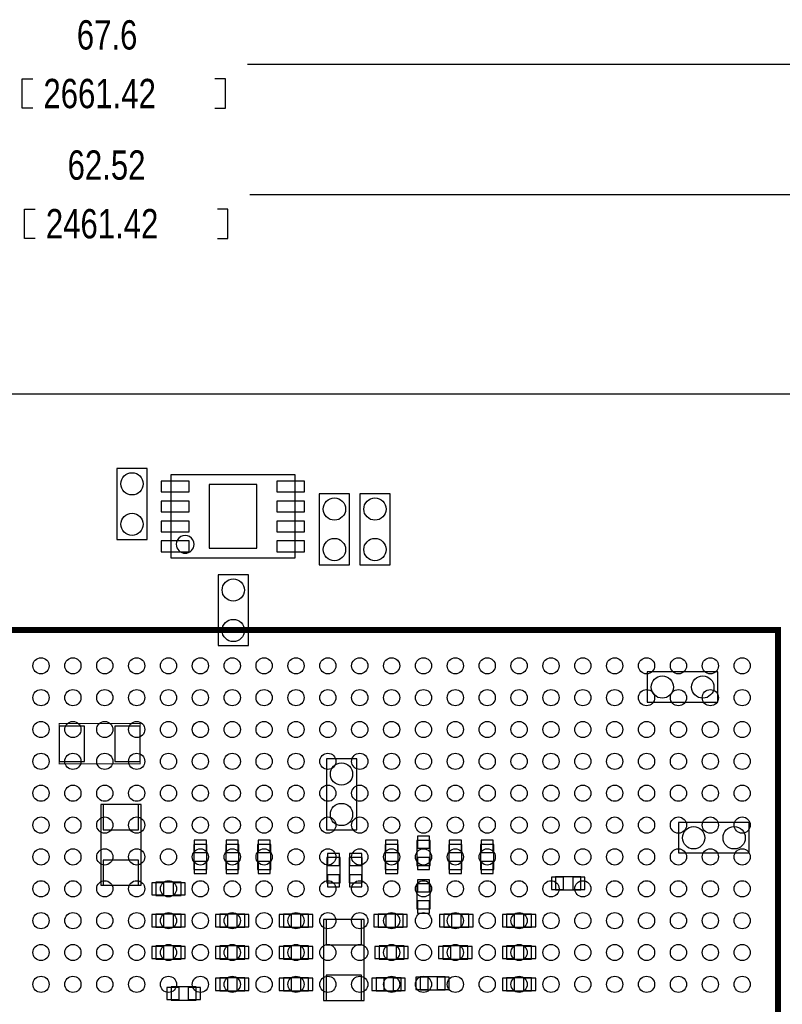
# Model space of a CAD drawing. Extents: x -1.3 to 85.5, y 9.9 to 53.8.
# Tile 5 of 6: x 35.3 to 54.4, y 27.7 to 52.4. Entities that reach past the tile are written whole.
import ezdxf

# ---------------------------------------------------------------- set-up
doc = ezdxf.new("R2010")
doc.units = 0
for name, color, linetype in [('BG_DIMENSION', 2, 'CONTINUOUS'), ('BG_OUTLINE', 80, 'CONTINUOUS'), ('PG_ASSEMBLY_BOTTOM', 221, 'CONTINUOUS'), ('PG_ASSEMBLY_TOP', 4, 'CONTINUOUS'), ('PIN_BOTTOM', 1, 'CONTINUOUS'), ('PIN_TOP', 160, 'CONTINUOUS')]:
    doc.layers.add(name, color=color, linetype=linetype)

msp = doc.modelspace()

# ---------------------------------------------------------------- linework, layer by layer
at = {"layer": 'BG_DIMENSION'}
for points in [[(40.99941, 51.27752), (75.21956, 51.27752)], [(35.60826, 50.17262), (35.34156, 50.17262), (35.34156, 50.90922), (35.60826, 50.90922)], [(40.18026, 50.17262), (40.44696, 50.17262), (40.44696, 50.90922), (40.18026, 50.90922)], [(41.06037, 48.00854), (72.67956, 48.00854)], [(35.66922, 46.90364), (35.40252, 46.90364), (35.40252, 47.64024), (35.66922, 47.64024)], [(40.24122, 46.90364), (40.50792, 46.90364), (40.50792, 47.64024), (40.24122, 47.64024)]]:
    msp.add_lwpolyline(points, dxfattribs=at)
at = {"layer": 'BG_OUTLINE'}
msp.add_lwpolyline([(75.21956, 32.004, 0.414214), (73.22058, 30.00502, 0.414214), (75.21956, 28.00604), (75.21956, 10.00506), (24.36876, 10.00506), (24.36876, 13.50518, 0.414214), (23.87092, 14.00556, 0.414214), (23.37054, 13.50518), (23.37054, 10.00506), (7.62, 10.00506), (7.62, 28.00604, 0.414214), (9.61898, 30.00502, 0.414214), (7.62, 32.004), (7.619492, 42.999152), (75.21956, 42.999152)], format="xyb", close=True, dxfattribs=at)
at = {"layer": 'PG_ASSEMBLY_BOTTOM'}
for points in [[(37.719, 41.12006), (37.719, 39.34206), (38.481, 39.34206), (38.481, 41.12006), (37.719, 41.12006)], [(39.082472, 38.869112), (39.082472, 40.969184), (42.182288, 40.969184), (42.182288, 38.869112), (39.082472, 38.869112)], [(43.561, 38.70706), (43.561, 40.48506), (42.799, 40.48506), (42.799, 38.70706), (43.561, 38.70706)], [(44.577, 38.70706), (44.577, 40.48506), (43.815, 40.48506), (43.815, 38.70706), (44.577, 38.70706)], [(40.259, 38.45306), (40.259, 36.67506), (41.021, 36.67506), (41.021, 38.45306), (40.259, 38.45306)], [(51.0286, 35.25266), (52.8066, 35.25266), (52.8066, 36.01466), (51.0286, 36.01466), (51.0286, 35.25266)], [(42.9768, 33.83026), (42.9768, 32.05226), (43.7388, 32.05226), (43.7388, 33.83026), (42.9768, 33.83026)], [(37.3126, 32.68726), (37.3126, 30.65526), (38.3286, 30.65526), (38.3286, 32.68726), (37.3126, 32.68726)], [(53.594, 32.23006), (51.816, 32.23006), (51.816, 31.46806), (53.594, 31.46806), (53.594, 32.23006)], [(39.980108, 31.053532), (39.980108, 31.683452), (39.649908, 31.683452), (39.649908, 31.053532), (39.980108, 31.053532)], [(40.780208, 31.053532), (40.780208, 31.683452), (40.450008, 31.683452), (40.450008, 31.053532), (40.780208, 31.053532)], [(41.580054, 31.053532), (41.580054, 31.683452), (41.249854, 31.683452), (41.249854, 31.053532), (41.580054, 31.053532)], [(44.7802, 31.053532), (44.7802, 31.683452), (44.45, 31.683452), (44.45, 31.053532), (44.7802, 31.053532)], [(45.580046, 31.155132), (45.580046, 31.785052), (45.249846, 31.785052), (45.249846, 31.155132), (45.580046, 31.155132)], [(46.380146, 31.053532), (46.380146, 31.683452), (46.049946, 31.683452), (46.049946, 31.053532), (46.380146, 31.053532)], [(47.180246, 31.053532), (47.180246, 31.683452), (46.850046, 31.683452), (46.850046, 31.053532), (47.180246, 31.053532)], [(43.3197, 30.7213), (43.3197, 31.35122), (42.9895, 31.35122), (42.9895, 30.7213), (43.3197, 30.7213)], [(43.8785, 30.7213), (43.8785, 31.35122), (43.5483, 31.35122), (43.5483, 30.7213), (43.8785, 30.7213)], [(39.329868, 30.733492), (38.699948, 30.733492), (38.699948, 30.403292), (39.329868, 30.403292), (39.329868, 30.733492)], [(45.2501, 30.69209), (45.2501, 30.06217), (45.5803, 30.06217), (45.5803, 30.69209), (45.2501, 30.69209)], [(48.73244, 30.54096), (49.36236, 30.54096), (49.36236, 30.87116), (48.73244, 30.87116), (48.73244, 30.54096)], [(39.329868, 29.933392), (38.699948, 29.933392), (38.699948, 29.603192), (39.329868, 29.603192), (39.329868, 29.933392)], [(40.930068, 29.933392), (40.300148, 29.933392), (40.300148, 29.603192), (40.930068, 29.603192), (40.930068, 29.933392)], [(42.530014, 29.933392), (41.900094, 29.933392), (41.900094, 29.603192), (42.530014, 29.603192), (42.530014, 29.933392)], [(44.27474, 29.603192), (44.90466, 29.603192), (44.90466, 29.933392), (44.27474, 29.933392), (44.27474, 29.603192)], [(46.555406, 29.933392), (45.925486, 29.933392), (45.925486, 29.603192), (46.555406, 29.603192), (46.555406, 29.933392)], [(47.500032, 29.603192), (48.129952, 29.603192), (48.129952, 29.933392), (47.500032, 29.933392), (47.500032, 29.603192)], [(43.92295, 27.7622), (43.92295, 29.7942), (42.90695, 29.7942), (42.90695, 27.7622), (43.92295, 27.7622)], [(39.329868, 29.133546), (38.699948, 29.133546), (38.699948, 28.803346), (39.329868, 28.803346), (39.329868, 29.133546)], [(40.930068, 29.133546), (40.300148, 29.133546), (40.300148, 28.803346), (40.930068, 28.803346), (40.930068, 29.133546)], [(42.530014, 29.133546), (41.900094, 29.133546), (41.900094, 28.803346), (42.530014, 28.803346), (42.530014, 29.133546)], [(44.30014, 28.803346), (44.93006, 28.803346), (44.93006, 29.133546), (44.30014, 29.133546), (44.30014, 28.803346)], [(46.530006, 29.133546), (45.900086, 29.133546), (45.900086, 28.803346), (46.530006, 28.803346), (46.530006, 29.133546)], [(47.500032, 28.803346), (48.129952, 28.803346), (48.129952, 29.133546), (47.500032, 29.133546), (47.500032, 28.803346)], [(40.930068, 28.333446), (40.300148, 28.333446), (40.300148, 28.003246), (40.930068, 28.003246), (40.930068, 28.333446)], [(42.530014, 28.333446), (41.900094, 28.333446), (41.900094, 28.003246), (42.530014, 28.003246), (42.530014, 28.333446)], [(44.22394, 28.00223), (44.85386, 28.00223), (44.85386, 28.33243), (44.22394, 28.33243), (44.22394, 28.00223)], [(45.959268, 28.35783), (45.329348, 28.35783), (45.329348, 28.02763), (45.959268, 28.02763), (45.959268, 28.35783)], [(47.500032, 28.003246), (48.129952, 28.003246), (48.129952, 28.333446), (47.500032, 28.333446), (47.500032, 28.003246)], [(39.08044, 27.7749), (39.71036, 27.7749), (39.71036, 28.1051), (39.08044, 28.1051), (39.08044, 27.7749)]]:
    msp.add_lwpolyline(points, dxfattribs=at)
msp.add_lwpolyline([(39.656004, 39.219124, 1), (39.208756, 39.219172, 1)], format="xyb", close=True, dxfattribs=at)
at = {"layer": 'PG_ASSEMBLY_BOTTOM', "const_width": 0.0254}
msp.add_lwpolyline([(38.3032, 34.71926), (36.2712, 34.71926), (36.2712, 33.70326), (38.3032, 33.70326), (38.3032, 34.71926)], dxfattribs=at)
at = {"layer": 'PG_ASSEMBLY_TOP', "const_width": 0.1524}
msp.add_lwpolyline([(54.315106, 37.068506), (33.314894, 37.068506), (33.314894, 16.068294), (54.315106, 16.068294), (54.315106, 37.068506)], dxfattribs=at)
at = {"layer": 'PIN_BOTTOM'}
for points in [[(38.832282, 40.804211), (38.832282, 40.534209), (39.532306, 40.534209), (39.532306, 40.804211)], [(41.732454, 40.804211), (41.732454, 40.534209), (42.432478, 40.534209), (42.432478, 40.804211)], [(41.232328, 40.719121), (40.032432, 40.719121), (40.032432, 39.119175), (41.232328, 39.119175)], [(38.832282, 40.304085), (38.832282, 40.034083), (39.532306, 40.034083), (39.532306, 40.304085)], [(41.732454, 40.304085), (41.732454, 40.034083), (42.432478, 40.034083), (42.432478, 40.304085)], [(38.832282, 39.804213), (38.832282, 39.534211), (39.532306, 39.534211), (39.532306, 39.804213)], [(41.732454, 39.804213), (41.732454, 39.534211), (42.432478, 39.534211), (42.432478, 39.804213)], [(38.832282, 39.304087), (38.832282, 39.034085), (39.532306, 39.034085), (39.532306, 39.304087)], [(41.732454, 39.304087), (41.732454, 39.034085), (42.432478, 39.034085), (42.432478, 39.304087)], [(36.2712, 34.65576), (36.2712, 33.76676), (36.9062, 33.76676), (36.9062, 34.65576)], [(37.6682, 34.65576), (37.6682, 33.76676), (38.3032, 33.76676), (38.3032, 34.65576)], [(37.3761, 32.05226), (38.2651, 32.05226), (38.2651, 32.68726), (37.3761, 32.68726)], [(39.662608, 31.483046), (39.967408, 31.483046), (39.967408, 31.787846), (39.662608, 31.787846)], [(40.462708, 31.483046), (40.767508, 31.483046), (40.767508, 31.787846), (40.462708, 31.787846)], [(41.262554, 31.483046), (41.567354, 31.483046), (41.567354, 31.787846), (41.262554, 31.787846)], [(44.4627, 31.483046), (44.7675, 31.483046), (44.7675, 31.787846), (44.4627, 31.787846)], [(45.262546, 31.584646), (45.567346, 31.584646), (45.567346, 31.889446), (45.262546, 31.889446)], [(46.062646, 31.483046), (46.367446, 31.483046), (46.367446, 31.787846), (46.062646, 31.787846)], [(46.862746, 31.483046), (47.167546, 31.483046), (47.167546, 31.787846), (46.862746, 31.787846)], [(43.0022, 31.150814), (43.307, 31.150814), (43.307, 31.455614), (43.0022, 31.455614)], [(43.561, 31.150814), (43.8658, 31.150814), (43.8658, 31.455614), (43.561, 31.455614)], [(37.3761, 30.65526), (38.2651, 30.65526), (38.2651, 31.29026), (37.3761, 31.29026)], [(39.662608, 30.949138), (39.967408, 30.949138), (39.967408, 31.253938), (39.662608, 31.253938)], [(40.462708, 30.949138), (40.767508, 30.949138), (40.767508, 31.253938), (40.462708, 31.253938)], [(41.262554, 30.949138), (41.567354, 30.949138), (41.567354, 31.253938), (41.262554, 31.253938)], [(44.4627, 30.949138), (44.7675, 30.949138), (44.7675, 31.253938), (44.4627, 31.253938)], [(45.262546, 31.050738), (45.567346, 31.050738), (45.567346, 31.355538), (45.262546, 31.355538)], [(46.062646, 30.949138), (46.367446, 30.949138), (46.367446, 31.253938), (46.062646, 31.253938)], [(46.862746, 30.949138), (47.167546, 30.949138), (47.167546, 31.253938), (46.862746, 31.253938)], [(43.0022, 30.616906), (43.307, 30.616906), (43.307, 30.921706), (43.0022, 30.921706)], [(43.561, 30.616906), (43.8658, 30.616906), (43.8658, 30.921706), (43.561, 30.921706)], [(38.900354, 30.415992), (38.900354, 30.720792), (38.595554, 30.720792), (38.595554, 30.415992)], [(39.434262, 30.415992), (39.434262, 30.720792), (39.129462, 30.720792), (39.129462, 30.415992)], [(45.5676, 30.796484), (45.2628, 30.796484), (45.2628, 30.491684), (45.5676, 30.491684)], [(48.628046, 30.85846), (48.628046, 30.55366), (48.932846, 30.55366), (48.932846, 30.85846)], [(49.161954, 30.85846), (49.161954, 30.55366), (49.466754, 30.55366), (49.466754, 30.85846)], [(45.5676, 30.262576), (45.2628, 30.262576), (45.2628, 29.957776), (45.5676, 29.957776)], [(38.900354, 29.615892), (38.900354, 29.920692), (38.595554, 29.920692), (38.595554, 29.615892)], [(39.434262, 29.615892), (39.434262, 29.920692), (39.129462, 29.920692), (39.129462, 29.615892)], [(40.500554, 29.615892), (40.500554, 29.920692), (40.195754, 29.920692), (40.195754, 29.615892)], [(41.034462, 29.615892), (41.034462, 29.920692), (40.729662, 29.920692), (40.729662, 29.615892)], [(42.1005, 29.615892), (42.1005, 29.920692), (41.7957, 29.920692), (41.7957, 29.615892)], [(42.634408, 29.615892), (42.634408, 29.920692), (42.329608, 29.920692), (42.329608, 29.615892)], [(43.85945, 29.7942), (42.97045, 29.7942), (42.97045, 29.1592), (43.85945, 29.1592)], [(44.170346, 29.920692), (44.170346, 29.615892), (44.475146, 29.615892), (44.475146, 29.920692)], [(44.704254, 29.920692), (44.704254, 29.615892), (45.009054, 29.615892), (45.009054, 29.920692)], [(46.125892, 29.615892), (46.125892, 29.920692), (45.821092, 29.920692), (45.821092, 29.615892)], [(46.6598, 29.615892), (46.6598, 29.920692), (46.355, 29.920692), (46.355, 29.615892)], [(47.395638, 29.920692), (47.395638, 29.615892), (47.700438, 29.615892), (47.700438, 29.920692)], [(47.929546, 29.920692), (47.929546, 29.615892), (48.234346, 29.615892), (48.234346, 29.920692)], [(38.900354, 28.816046), (38.900354, 29.120846), (38.595554, 29.120846), (38.595554, 28.816046)], [(39.434262, 28.816046), (39.434262, 29.120846), (39.129462, 29.120846), (39.129462, 28.816046)], [(40.500554, 28.816046), (40.500554, 29.120846), (40.195754, 29.120846), (40.195754, 28.816046)], [(41.034462, 28.816046), (41.034462, 29.120846), (40.729662, 29.120846), (40.729662, 28.816046)], [(42.1005, 28.816046), (42.1005, 29.120846), (41.7957, 29.120846), (41.7957, 28.816046)], [(42.634408, 28.816046), (42.634408, 29.120846), (42.329608, 29.120846), (42.329608, 28.816046)], [(44.195746, 29.120846), (44.195746, 28.816046), (44.500546, 28.816046), (44.500546, 29.120846)], [(44.729654, 29.120846), (44.729654, 28.816046), (45.034454, 28.816046), (45.034454, 29.120846)], [(46.100492, 28.816046), (46.100492, 29.120846), (45.795692, 29.120846), (45.795692, 28.816046)], [(46.6344, 28.816046), (46.6344, 29.120846), (46.3296, 29.120846), (46.3296, 28.816046)], [(47.395638, 29.120846), (47.395638, 28.816046), (47.700438, 28.816046), (47.700438, 29.120846)], [(47.929546, 29.120846), (47.929546, 28.816046), (48.234346, 28.816046), (48.234346, 29.120846)], [(40.500554, 28.015946), (40.500554, 28.320746), (40.195754, 28.320746), (40.195754, 28.015946)], [(41.034462, 28.015946), (41.034462, 28.320746), (40.729662, 28.320746), (40.729662, 28.015946)], [(42.1005, 28.015946), (42.1005, 28.320746), (41.7957, 28.320746), (41.7957, 28.015946)], [(42.634408, 28.015946), (42.634408, 28.320746), (42.329608, 28.320746), (42.329608, 28.015946)], [(43.85945, 28.3972), (42.97045, 28.3972), (42.97045, 27.7622), (43.85945, 27.7622)], [(44.119546, 28.31973), (44.119546, 28.01493), (44.424346, 28.01493), (44.424346, 28.31973)], [(44.653454, 28.31973), (44.653454, 28.01493), (44.958254, 28.01493), (44.958254, 28.31973)], [(45.529754, 28.04033), (45.529754, 28.34513), (45.224954, 28.34513), (45.224954, 28.04033)], [(46.063662, 28.04033), (46.063662, 28.34513), (45.758862, 28.34513), (45.758862, 28.04033)], [(47.395638, 28.320746), (47.395638, 28.015946), (47.700438, 28.015946), (47.700438, 28.320746)], [(47.929546, 28.320746), (47.929546, 28.015946), (48.234346, 28.015946), (48.234346, 28.320746)], [(38.976046, 28.0924), (38.976046, 27.7876), (39.280846, 27.7876), (39.280846, 28.0924)], [(39.509954, 28.0924), (39.509954, 27.7876), (39.814754, 27.7876), (39.814754, 28.0924)]]:
    msp.add_lwpolyline(points, close=True, dxfattribs=at)
for centre in [(38.1, 40.73906), (43.18, 40.10406), (44.196, 40.10406), (38.1, 39.72306), (43.18, 39.08806), (44.196, 39.08806), (40.64, 38.07206), (40.64, 37.05606), (51.4096, 35.63366), (52.4256, 35.63366), (43.3578, 33.44926), (43.3578, 32.43326), (52.197, 31.84906), (53.213, 31.84906)]:
    msp.add_circle(centre, 0.2794, dxfattribs=at)
at = {"layer": 'PIN_TOP'}
for centre in [(35.815016, 36.16833), (36.615116, 36.16833), (37.414962, 36.16833), (38.215062, 36.16833), (39.014908, 36.16833), (39.815008, 36.16833), (40.615108, 36.16833), (41.414954, 36.16833), (42.215054, 36.16833), (43.0149, 36.16833), (43.815, 36.16833), (44.6151, 36.16833), (45.414946, 36.16833), (46.215046, 36.16833), (47.014892, 36.16833), (47.814992, 36.16833), (48.615092, 36.16833), (49.414938, 36.16833), (50.215038, 36.16833), (51.014884, 36.16833), (51.814984, 36.16833), (52.615084, 36.16833), (53.41493, 36.16833), (35.815016, 35.368484), (36.615116, 35.368484), (37.414962, 35.368484), (38.215062, 35.368484), (39.014908, 35.368484), (39.815008, 35.368484), (40.615108, 35.368484), (41.414954, 35.368484), (42.215054, 35.368484), (43.0149, 35.368484), (43.815, 35.368484), (44.6151, 35.368484), (45.414946, 35.368484), (46.215046, 35.368484), (47.014892, 35.368484), (47.814992, 35.368484), (48.615092, 35.368484), (49.414938, 35.368484), (50.215038, 35.368484), (51.014884, 35.368484), (51.814984, 35.368484), (52.615084, 35.368484), (53.41493, 35.368484), (35.815016, 34.568384), (36.615116, 34.568384), (37.414962, 34.568384), (38.215062, 34.568384), (39.014908, 34.568384), (39.815008, 34.568384), (40.615108, 34.568384), (41.414954, 34.568384), (42.215054, 34.568384), (43.0149, 34.568384), (43.815, 34.568384), (44.6151, 34.568384), (45.414946, 34.568384), (46.215046, 34.568384), (47.014892, 34.568384), (47.814992, 34.568384), (48.615092, 34.568384), (49.414938, 34.568384), (50.215038, 34.568384), (51.014884, 34.568384), (51.814984, 34.568384), (52.615084, 34.568384), (53.41493, 34.568384), (35.815016, 33.768284), (36.615116, 33.768284), (37.414962, 33.768284), (38.215062, 33.768284), (39.014908, 33.768284), (39.815008, 33.768284), (40.615108, 33.768284), (41.414954, 33.768284), (42.215054, 33.768284), (43.0149, 33.768284), (43.815, 33.768284), (44.6151, 33.768284), (45.414946, 33.768284), (46.215046, 33.768284), (47.014892, 33.768284), (47.814992, 33.768284), (48.615092, 33.768284), (49.414938, 33.768284), (50.215038, 33.768284), (51.014884, 33.768284), (51.814984, 33.768284), (52.615084, 33.768284), (53.41493, 33.768284), (35.815016, 32.968438), (36.615116, 32.968438), (37.414962, 32.968438), (38.215062, 32.968438), (39.014908, 32.968438), (39.815008, 32.968438), (40.615108, 32.968438), (41.414954, 32.968438), (42.215054, 32.968438), (43.0149, 32.968438), (43.815, 32.968438), (44.6151, 32.968438), (45.414946, 32.968438), (46.215046, 32.968438), (47.014892, 32.968438), (47.814992, 32.968438), (48.615092, 32.968438), (49.414938, 32.968438), (50.215038, 32.968438), (51.014884, 32.968438), (51.814984, 32.968438), (52.615084, 32.968438), (53.41493, 32.968438), (35.815016, 32.168338), (36.615116, 32.168338), (37.414962, 32.168338), (38.215062, 32.168338), (39.014908, 32.168338), (39.815008, 32.168338), (40.615108, 32.168338), (41.414954, 32.168338), (42.215054, 32.168338), (43.0149, 32.168338), (43.815, 32.168338), (44.6151, 32.168338), (45.414946, 32.168338), (46.215046, 32.168338), (47.014892, 32.168338), (47.814992, 32.168338), (48.615092, 32.168338), (49.414938, 32.168338), (50.215038, 32.168338), (51.014884, 32.168338), (51.814984, 32.168338), (52.615084, 32.168338), (53.41493, 32.168338), (35.815016, 31.368492), (36.615116, 31.368492), (37.414962, 31.368492), (38.215062, 31.368492), (39.014908, 31.368492), (39.815008, 31.368492), (40.615108, 31.368492), (41.414954, 31.368492), (42.215054, 31.368492), (43.0149, 31.368492), (43.815, 31.368492), (44.6151, 31.368492), (45.414946, 31.368492), (46.215046, 31.368492), (47.014892, 31.368492), (47.814992, 31.368492), (48.615092, 31.368492), (49.414938, 31.368492), (50.215038, 31.368492), (51.014884, 31.368492), (51.814984, 31.368492), (52.615084, 31.368492), (53.41493, 31.368492), (35.815016, 30.568392), (36.615116, 30.568392), (37.414962, 30.568392), (38.215062, 30.568392), (39.014908, 30.568392), (39.815008, 30.568392), (40.615108, 30.568392), (41.414954, 30.568392), (42.215054, 30.568392), (43.0149, 30.568392), (43.815, 30.568392), (44.6151, 30.568392), (45.414946, 30.568392), (46.215046, 30.568392), (47.014892, 30.568392), (47.814992, 30.568392), (48.615092, 30.568392), (49.414938, 30.568392), (50.215038, 30.568392), (51.014884, 30.568392), (51.814984, 30.568392), (52.615084, 30.568392), (53.41493, 30.568392), (35.815016, 29.768292), (36.615116, 29.768292), (37.414962, 29.768292), (38.215062, 29.768292), (39.014908, 29.768292), (39.815008, 29.768292), (40.615108, 29.768292), (41.414954, 29.768292), (42.215054, 29.768292), (43.0149, 29.768292), (43.815, 29.768292), (44.6151, 29.768292), (45.414946, 29.768292), (46.215046, 29.768292), (47.014892, 29.768292), (47.814992, 29.768292), (48.615092, 29.768292), (49.414938, 29.768292), (50.215038, 29.768292), (51.014884, 29.768292), (51.814984, 29.768292), (52.615084, 29.768292), (53.41493, 29.768292), (35.815016, 28.968446), (36.615116, 28.968446), (37.414962, 28.968446), (38.215062, 28.968446), (39.014908, 28.968446), (39.815008, 28.968446), (40.615108, 28.968446), (41.414954, 28.968446), (42.215054, 28.968446), (43.0149, 28.968446), (43.815, 28.968446), (44.6151, 28.968446), (45.414946, 28.968446), (46.215046, 28.968446), (47.014892, 28.968446), (47.814992, 28.968446), (48.615092, 28.968446), (49.414938, 28.968446), (50.215038, 28.968446), (51.014884, 28.968446), (51.814984, 28.968446), (52.615084, 28.968446), (53.41493, 28.968446), (35.815016, 28.168346), (36.615116, 28.168346), (37.414962, 28.168346), (38.215062, 28.168346), (39.014908, 28.168346), (39.815008, 28.168346), (40.615108, 28.168346), (41.414954, 28.168346), (42.215054, 28.168346), (43.0149, 28.168346), (43.815, 28.168346), (44.6151, 28.168346), (45.414946, 28.168346), (46.215046, 28.168346), (47.014892, 28.168346), (47.814992, 28.168346), (48.615092, 28.168346), (49.414938, 28.168346), (50.215038, 28.168346), (51.014884, 28.168346), (51.814984, 28.168346), (52.615084, 28.168346), (53.41493, 28.168346)]:
    msp.add_circle(centre, 0.2032, dxfattribs=at)

# ---------------------------------------------------------------- texts
at = {"layer": 'BG_DIMENSION', "width": 0.793103}
for s, p in [('67.6', (36.71316, 51.64582)), ('2661.42', (35.87496, 50.17262)), ('62.52', (36.48202, 48.37684)), ('2461.42', (35.93592, 46.90364))]:
    msp.add_text(s, height=0.7366, dxfattribs=at).set_placement(p)

doc.saveas('drawing.dxf')
